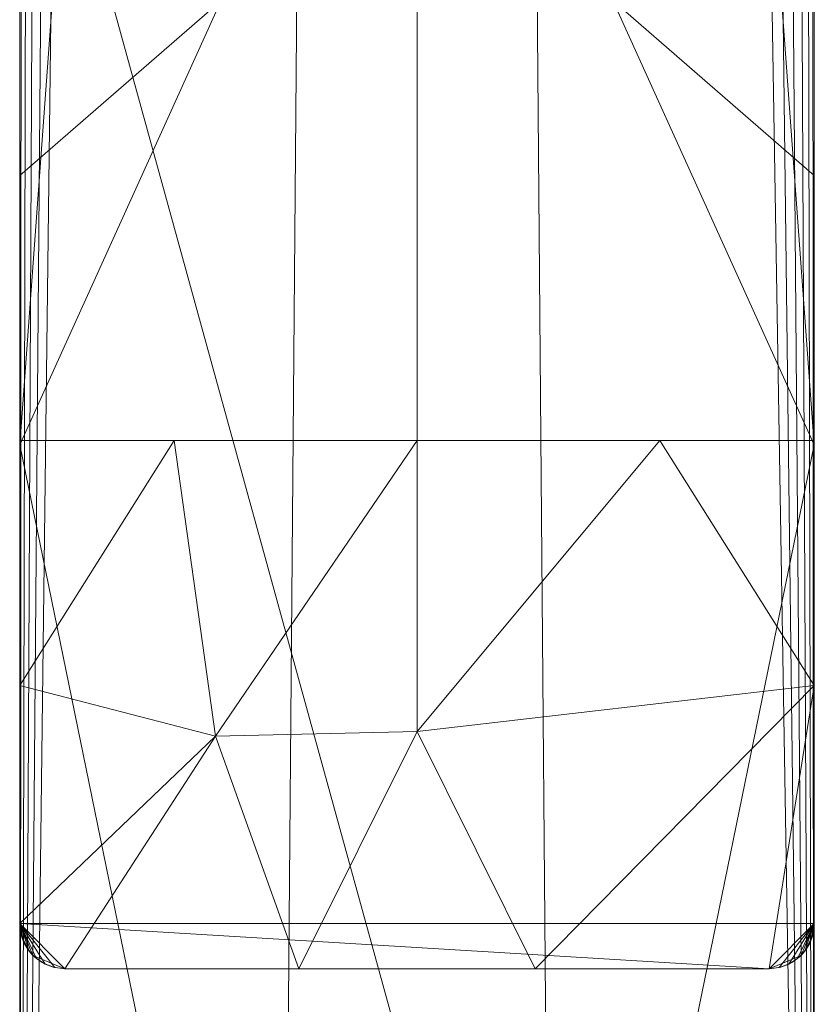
# Model space of a CAD drawing. Header units: millimetres. Extents: x -15489 to 15034, y -13406 to 13375.
# Tile 6 of 10: x -410 to -366, y -2777 to -2723. Entities that reach past the tile are written whole.
import ezdxf

# ---------------------------------------------------------------- set-up
doc = ezdxf.new("R2010")
doc.units = ezdxf.units.MM
doc.layers.add('P-SANR-FIXT', color=6, linetype='Continuous', lineweight=9)

# ---------------------------------------------------------------- blocks, each defined once
blk = doc.blocks.new('FFAS1302-101GL0BF0_REVIT - Acacia E SH SL vessel mixer-356287-_3D_')
at = {"layer": 'P-SANR-FIXT'}
mesh = blk.add_polyface(dxfattribs=at)
corners = [(-19.5, 22, 291), (-20.147, 21.915, 291), (-20.75, 21.665, 291), (-21.268, 21.268, 291), (-21.665, 20.75, 291), (-21.915, 20.147, 291), (-22, 19.5, 291), (-22, -82.5, 291), (-21.915, -83.147, 291), (-21.665, -83.75, 291), (-21.268, -84.268, 291), (-20.75, -84.665, 291), (-20.147, -84.915, 291), (-19.5, -85, 291), (19.5, -85, 291), (20.147, -84.915, 291), (20.75, -84.665, 291), (21.268, -84.268, 291), (21.665, -83.75, 291), (21.915, -83.147, 291), (22, -82.5, 291), (22, 19.5, 291), (21.915, 20.147, 291), (21.665, 20.75, 291), (21.268, 21.268, 291), (20.75, 21.665, 291), (20.147, 21.915, 291), (19.5, 22, 291)]
mesh.append_faces([[corners[k] for k in face] for face in [(17, 14, 15, 16)]], dxfattribs={"vtx0": -1})
mesh.append_faces([[corners[k] for k in face] for face in [(14, 17, 20, 7), (0, 3, 6, 21)]], dxfattribs={"vtx0": -1, "vtx1": -1, "vtx2": -1, "vtx3": -1})
mesh.append_faces([[corners[k] for k in face] for face in [(7, 10, 13, 14), (21, 24, 27, 0)]], dxfattribs={"vtx0": -1, "vtx1": -1, "vtx3": -1})
mesh.append_faces([[corners[k] for k in face] for face in [(7, 20, 21, 6)]], dxfattribs={"vtx0": -1, "vtx2": -1})
mesh.append_faces([[corners[k] for k in face] for face in [(19, 20, 17, 18)]], dxfattribs={"vtx1": -1})
mesh.append_faces([[corners[k] for k in face] for face in [(8, 9, 10, 7), (4, 5, 6, 3)]], dxfattribs={"vtx2": -1})
mesh.append_faces([[corners[k] for k in face] for face in [(10, 11, 12, 13), (21, 22, 23, 24), (24, 25, 26, 27), (0, 1, 2, 3)]], dxfattribs={"vtx3": -1})
mesh = blk.add_polyface(dxfattribs=at)
corners = [(-22, -172.5, 228.914), (-22, -172.5, 240.97), (-22, -19.5, 240.97), (-22, -19.5, 258), (-22, 19.5, 258), (-22, 19.5), (-22, -19.5), (-22, -19.5, 219.97), (-22, -127, 219.97), (-22, -150.185, 222.227)]
mesh.append_faces([[corners[k] for k in face] for face in [(8, 2, 7)]], dxfattribs={"vtx0": -1, "vtx1": -1})
mesh.append_faces([[corners[k] for k in face] for face in [(0, 1, 9)]], dxfattribs={"vtx1": -1})
mesh.append_faces([[corners[k] for k in face] for face in [(1, 2, 8, 9)]], dxfattribs={"vtx1": -1, "vtx3": -1})
mesh.append_faces([[corners[k] for k in face] for face in [(5, 6, 7, 4)]], dxfattribs={"vtx2": -1})
mesh.append_faces([[corners[k] for k in face] for face in [(2, 3, 4, 7)]], dxfattribs={"vtx2": -1, "vtx3": -1})
mesh = blk.add_polyface(dxfattribs=at)
corners = [(-22, 19.5, 291), (-22, 19.5, 283.463), (-22, 19.5, 263), (-22, -19.5, 263), (-22, -19.5, 283.463), (-22, -55.777, 283.463), (-22, -69.331, 284.607), (-22, -82.5, 288.008), (-22, -82.5, 291)]
mesh.append_faces([[corners[k] for k in face] for face in [(8, 5, 6, 7)]], dxfattribs={"vtx0": -1})
mesh.append_faces([[corners[k] for k in face] for face in [(4, 0, 1)]], dxfattribs={"vtx0": -1, "vtx2": -1})
mesh.append_faces([[corners[k] for k in face] for face in [(8, 0, 4, 5)]], dxfattribs={"vtx1": -1, "vtx3": -1})
mesh.append_faces([[corners[k] for k in face] for face in [(1, 2, 3, 4)]], dxfattribs={"vtx3": -1})
mesh = blk.add_polyface(dxfattribs=at)
corners = [(22, -172.5, 240.97), (22, -172.5, 228.914), (22, -150.185, 222.227), (22, -127, 219.97), (22, -19.5, 219.97), (22, -19.5), (22, 19.5), (22, 19.5, 258), (22, -19.5, 258), (22, -19.5, 240.97)]
mesh.append_faces([[corners[k] for k in face] for face in [(9, 0, 3, 4)]], dxfattribs={"vtx1": -1, "vtx3": -1})
mesh.append_faces([[corners[k] for k in face] for face in [(7, 8, 9, 4)]], dxfattribs={"vtx2": -1, "vtx3": -1})
mesh.append_faces([[corners[k] for k in face] for face in [(0, 1, 2, 3), (4, 5, 6, 7)]], dxfattribs={"vtx3": -1})
mesh = blk.add_polyface(dxfattribs=at)
corners = [(22, -82.5, 291), (22, -82.5, 288.008), (22, -69.331, 284.607), (22, -55.777, 283.463), (22, -19.5, 283.463), (22, -19.5, 263), (22, 19.5, 263), (22, 19.5, 283.463), (22, 19.5, 291)]
mesh.append_faces([[corners[k] for k in face] for face in [(4, 0, 3)]], dxfattribs={"vtx0": -1, "vtx1": -1})
mesh.append_faces([[corners[k] for k in face] for face in [(8, 0, 4, 7)]], dxfattribs={"vtx1": -1, "vtx2": -1})
mesh.append_faces([[corners[k] for k in face] for face in [(5, 6, 7, 4)]], dxfattribs={"vtx2": -1})
mesh.append_faces([[corners[k] for k in face] for face in [(0, 1, 2, 3)]], dxfattribs={"vtx3": -1})
mesh = blk.add_polyface(dxfattribs=at)
corners = [(22, -127, 219.97), (7.446, -127, 216.82), (-7.446, -127, 216.82), (-22, -127, 219.97), (-22, -19.5, 219.97), (-21.934, -20.069, 219.948), (-21.742, -20.605, 219.885), (-21.438, -21.08, 219.786), (-21.038, -21.471, 219.659), (-20.567, -21.761, 219.512), (-20.046, -21.94, 219.355), (-19.5, -22, 219.194), (-6.577, -22, 216.733), (6.577, -22, 216.733), (19.5, -22, 219.194), (20.046, -21.94, 219.355), (20.567, -21.761, 219.512), (21.038, -21.471, 219.659), (21.438, -21.08, 219.786), (21.742, -20.605, 219.885), (21.934, -20.069, 219.948), (22, -19.5, 219.97), (-22, -92.534, 219.97), (22, -92.534, 219.97), (-22, -56.017, 219.97), (22, -56.017, 219.97), (-22, -37.759, 219.97), (22, -37.759, 219.97), (-22, -28.629, 219.97), (22, -28.629, 219.97), (-22, -24.065, 219.97), (22, -24.065, 219.97), (-22, -21.782, 219.97), (22, -21.782, 219.97), (-22, -20.641, 219.97), (22, -20.641, 219.97), (-22, -20.071, 219.97), (22, -20.071, 219.97)]
mesh.append_faces([[corners[k] for k in face] for face in [(1, 25, 23, 0)]], dxfattribs={"vtx0": -1})
mesh.append_faces([[corners[k] for k in face] for face in [(11, 28, 10), (10, 28, 9), (12, 24, 11), (31, 18, 33), (9, 28, 8), (20, 35, 19), (32, 7, 30), (6, 34, 5), (16, 29, 15)]], dxfattribs={"vtx0": -1, "vtx1": -1})
mesh.append_faces([[corners[k] for k in face] for face in [(24, 12, 2), (1, 13, 25)]], dxfattribs={"vtx0": -1, "vtx1": -1, "vtx2": -1})
mesh.append_faces([[corners[k] for k in face] for face in [(17, 31, 29), (2, 12, 13, 1), (31, 17, 18), (8, 28, 30), (25, 13, 14), (29, 14, 15), (32, 6, 7)]], dxfattribs={"vtx0": -1, "vtx2": -1})
mesh.append_faces([[corners[k] for k in face] for face in [(22, 24, 2, 3), (37, 35, 20, 21)]], dxfattribs={"vtx1": -1})
mesh.append_faces([[corners[k] for k in face] for face in [(27, 25, 14, 29), (26, 28, 11, 24), (35, 33, 19), (7, 8, 30), (18, 19, 33), (32, 34, 6), (16, 17, 29)]], dxfattribs={"vtx1": -1, "vtx2": -1})
mesh.append_faces([[corners[k] for k in face] for face in [(36, 4, 5, 34)]], dxfattribs={"vtx2": -1})
mesh = blk.add_polyface(dxfattribs=at)
corners = [(-22, -172.5, 240.97), (-21.915, -173.147, 240.97), (-21.665, -173.75, 240.97), (-21.268, -174.268, 240.97), (-20.75, -174.665, 240.97), (-20.147, -174.915, 240.97), (-19.5, -175, 240.97), (19.5, -175, 240.97), (20.147, -174.915, 240.97), (20.75, -174.665, 240.97), (21.268, -174.268, 240.97), (21.665, -173.75, 240.97), (21.915, -173.147, 240.97), (22, -172.5, 240.97), (22, -19.5, 240.97), (21.915, -20.147, 240.97), (21.665, -20.75, 240.97), (21.268, -21.268, 240.97), (20.75, -21.665, 240.97), (20.147, -21.915, 240.97), (19.5, -22, 240.97), (-19.5, -22, 240.97), (-20.147, -21.915, 240.97), (-20.75, -21.665, 240.97), (-21.268, -21.268, 240.97), (-21.665, -20.75, 240.97), (-21.915, -20.147, 240.97), (-22, -19.5, 240.97)]
mesh.append_faces([[corners[k] for k in face] for face in [(6, 3, 4, 5)]], dxfattribs={"vtx0": -1})
mesh.append_faces([[corners[k] for k in face] for face in [(23, 0, 22), (25, 0, 24), (19, 13, 18), (21, 13, 20), (3, 6, 2)]], dxfattribs={"vtx0": -1, "vtx1": -1})
mesh.append_faces([[corners[k] for k in face] for face in [(13, 0, 6, 7)]], dxfattribs={"vtx0": -1, "vtx1": -1, "vtx3": -1})
mesh.append_faces([[corners[k] for k in face] for face in [(7, 10, 11)]], dxfattribs={"vtx0": -1, "vtx2": -1})
mesh.append_faces([[corners[k] for k in face] for face in [(6, 0, 1, 2), (7, 11, 12, 13)]], dxfattribs={"vtx0": -1, "vtx3": -1})
mesh.append_faces([[corners[k] for k in face] for face in [(14, 15, 13)]], dxfattribs={"vtx1": -1})
mesh.append_faces([[corners[k] for k in face] for face in [(25, 26, 0), (23, 24, 0), (15, 16, 13), (19, 20, 13), (17, 18, 13), (16, 17, 13)]], dxfattribs={"vtx1": -1, "vtx2": -1})
mesh.append_faces([[corners[k] for k in face] for face in [(21, 22, 0, 13)]], dxfattribs={"vtx1": -1, "vtx2": -1, "vtx3": -1})
mesh.append_faces([[corners[k] for k in face] for face in [(26, 27, 0)]], dxfattribs={"vtx2": -1})
mesh.append_faces([[corners[k] for k in face] for face in [(7, 8, 9, 10)]], dxfattribs={"vtx3": -1})
mesh = blk.add_polyface(dxfattribs=at)
corners = [(22, -55.777, 283.463), (0, -55.777, 280.963), (-22, -55.777, 283.463), (-22, -19.5, 283.463), (-21.936, -20.063, 283.448), (-21.747, -20.595, 283.405), (-21.446, -21.069, 283.337), (-21.048, -21.463, 283.249), (-20.576, -21.757, 283.146), (-20.051, -21.939, 283.035), (-19.5, -22, 282.921), (0, -22, 280.963), (19.5, -22, 282.921), (20.051, -21.939, 283.035), (20.576, -21.757, 283.146), (21.048, -21.463, 283.249), (21.446, -21.069, 283.337), (21.747, -20.595, 283.405), (21.936, -20.063, 283.448), (22, -19.5, 283.463), (-22, -41.109, 283.463), (22, -41.109, 283.463), (-22, -30.305, 283.463), (22, -30.305, 283.463), (-22, -24.902, 283.463), (22, -24.902, 283.463), (-22, -22.201, 283.463), (22, -22.201, 283.463), (-22, -20.851, 283.463), (22, -20.851, 283.463), (-22, -20.175, 283.463), (22, -20.175, 283.463), (-22, -20.513, 283.463), (22, -19.838, 283.463), (-22, -19.838, 283.463), (22, -20.513, 283.463), (22, -20.006, 283.463), (-22, -20.006, 283.463), (22, -20.091, 283.463), (-22, -20.091, 283.463), (21.962, -19.835, 283.454), (-21.842, -20.329, 283.426), (21.949, -19.949, 283.451), (-21.962, -19.835, 283.454), (21.842, -20.329, 283.426), (-21.889, -20.196, 283.437), (-21.949, -19.949, 283.451), (21.889, -20.196, 283.437), (22, -19.922, 283.463), (-22, -19.922, 283.463), (-21.955, -19.892, 283.452), (21.955, -19.892, 283.452)]
mesh.append_faces([[corners[k] for k in face] for face in [(14, 25, 13), (12, 23, 11), (30, 41, 32), (1, 11, 21, 0), (8, 26, 7), (28, 6, 26), (16, 27, 15), (18, 31, 47), (20, 11, 1, 2), (4, 37, 46), (9, 24, 8), (27, 16, 29), (44, 35, 17), (35, 44, 31), (50, 34, 43), (34, 50, 49)]], dxfattribs={"vtx0": -1, "vtx1": -1})
mesh.append_faces([[corners[k] for k in face] for face in [(32, 41, 5), (5, 28, 32), (29, 16, 17), (28, 5, 6), (10, 22, 24), (8, 24, 26), (12, 25, 23), (51, 33, 48), (42, 48, 36), (30, 45, 41), (36, 18, 42), (30, 4, 45), (31, 44, 47), (33, 51, 40), (46, 37, 49), (48, 42, 51)]], dxfattribs={"vtx0": -1, "vtx2": -1})
mesh.append_faces([[corners[k] for k in face] for face in [(4, 30, 39, 37)]], dxfattribs={"vtx0": -1, "vtx3": -1})
mesh.append_faces([[corners[k] for k in face] for face in [(14, 15, 27), (12, 13, 25), (6, 7, 26), (50, 46, 49), (10, 11, 22), (20, 22, 11), (38, 31, 18, 36), (35, 29, 17), (27, 25, 14), (9, 10, 24), (23, 21, 11)]], dxfattribs={"vtx1": -1, "vtx2": -1})
mesh.append_faces([[corners[k] for k in face] for face in [(40, 19, 33), (34, 3, 43)]], dxfattribs={"vtx2": -1})
mesh = blk.add_polyface(dxfattribs=at)
corners = [(-22, -55.777, 283.463), (0, -55.777, 280.963), (22, -55.777, 283.463), (22, -69.331, 284.607), (22, -82.5, 288.008), (21.941, -83.038, 288.184), (21.764, -83.56, 288.33), (21.472, -84.037, 288.436), (21.074, -84.442, 288.493), (20.594, -84.748, 288.498), (20.058, -84.937, 288.449), (19.5, -85, 288.35), (6.55, -85, 286.489), (-6.537, -85, 286.488), (-19.5, -85, 288.35), (-20.057, -84.937, 288.449), (-20.593, -84.748, 288.498), (-21.074, -84.443, 288.494), (-21.471, -84.038, 288.436), (-21.764, -83.561, 288.33), (-21.941, -83.039, 288.185), (-22, -82.5, 288.008), (-22, -69.331, 284.607), (13.454, -55.777, 282.492), (0.007, -71.876, 282.533), (-13.454, -55.777, 282.492), (-11.15, -72.136, 283.233)]
mesh.append_faces([[corners[k] for k in face] for face in [(12, 3, 11), (10, 4, 9), (16, 21, 15), (18, 21, 17), (15, 21, 14), (1, 26, 25), (8, 4, 7)]], dxfattribs={"vtx0": -1, "vtx1": -1})
mesh.append_faces([[corners[k] for k in face] for face in [(3, 12, 24), (1, 24, 26), (26, 22, 25), (26, 14, 21), (3, 24, 23), (13, 26, 24)]], dxfattribs={"vtx0": -1, "vtx1": -1, "vtx2": -1})
mesh.append_faces([[corners[k] for k in face] for face in [(4, 8, 9), (21, 16, 17), (26, 13, 14), (24, 12, 13), (24, 1, 23), (21, 18, 19)]], dxfattribs={"vtx0": -1, "vtx2": -1})
mesh.append_faces([[corners[k] for k in face] for face in [(0, 25, 22), (5, 6, 4), (20, 21, 19)]], dxfattribs={"vtx1": -1})
mesh.append_faces([[corners[k] for k in face] for face in [(10, 11, 4), (21, 22, 26), (6, 7, 4), (3, 4, 11)]], dxfattribs={"vtx1": -1, "vtx2": -1})
mesh.append_faces([[corners[k] for k in face] for face in [(23, 2, 3)]], dxfattribs={"vtx2": -1})
mesh = blk.add_polyface(dxfattribs=at)
corners = [(-19.5, -85, 291), (-20.147, -84.915, 291), (-20.75, -84.665, 291), (-21.268, -84.268, 291), (-21.665, -83.75, 291), (-21.915, -83.147, 291), (-22, -82.5, 291), (-22, -82.5, 288.008), (-21.941, -83.039, 288.185), (-21.764, -83.561, 288.33), (-21.471, -84.038, 288.436), (-21.074, -84.443, 288.494), (-20.593, -84.748, 288.498), (-20.057, -84.937, 288.449), (-19.5, -85, 288.35)]
mesh.append_faces([[corners[k] for k in face] for face in [(6, 9, 5), (4, 10, 3), (3, 11, 2), (11, 3, 10)]], dxfattribs={"vtx0": -1, "vtx1": -1})
mesh.append_faces([[corners[k] for k in face] for face in [(10, 4, 5)]], dxfattribs={"vtx0": -1, "vtx2": -1})
mesh.append_faces([[corners[k] for k in face] for face in [(7, 8, 6)]], dxfattribs={"vtx1": -1})
mesh.append_faces([[corners[k] for k in face] for face in [(8, 9, 6), (9, 10, 5), (11, 12, 2), (12, 13, 1), (1, 2, 12), (0, 1, 13)]], dxfattribs={"vtx1": -1, "vtx2": -1})
mesh.append_faces([[corners[k] for k in face] for face in [(13, 14, 0)]], dxfattribs={"vtx2": -1})
mesh = blk.add_polyface(dxfattribs=at)
corners = [(22, -82.5, 291), (21.915, -83.147, 291), (21.665, -83.75, 291), (21.268, -84.268, 291), (20.75, -84.665, 291), (20.147, -84.915, 291), (19.5, -85, 291), (19.5, -85, 288.35), (20.058, -84.937, 288.449), (20.594, -84.748, 288.498), (21.074, -84.442, 288.493), (21.472, -84.037, 288.436), (21.764, -83.56, 288.33), (21.941, -83.038, 288.184), (22, -82.5, 288.008)]
mesh.append_faces([[corners[k] for k in face] for face in [(6, 8, 5), (3, 11, 2), (11, 3, 10)]], dxfattribs={"vtx0": -1, "vtx1": -1})
mesh.append_faces([[corners[k] for k in face] for face in [(9, 4, 5), (4, 9, 10), (10, 3, 4)]], dxfattribs={"vtx0": -1, "vtx2": -1})
mesh.append_faces([[corners[k] for k in face] for face in [(7, 8, 6)]], dxfattribs={"vtx1": -1})
mesh.append_faces([[corners[k] for k in face] for face in [(8, 9, 5), (11, 12, 1), (12, 13, 0), (1, 2, 11), (0, 1, 12)]], dxfattribs={"vtx1": -1, "vtx2": -1})
mesh.append_faces([[corners[k] for k in face] for face in [(13, 14, 0)]], dxfattribs={"vtx2": -1})
mesh = blk.add_polyface(dxfattribs=at)
corners = [(19.5, -85, 291), (-19.5, -85, 291), (-19.5, -85, 288.35), (-6.537, -85, 286.488), (6.55, -85, 286.489), (19.5, -85, 288.35)]
mesh.append_faces([[corners[k] for k in face] for face in [(3, 0, 1, 2)]], dxfattribs={"vtx0": -1})
mesh.append_faces([[corners[k] for k in face] for face in [(4, 5, 0, 3)]], dxfattribs={"vtx2": -1})

msp = doc.modelspace()

# ---------------------------------------------------------------- block references
at = {"layer": 'P-SANR-FIXT'}
msp.add_blockref('FFAS1302-101GL0BF0_REVIT - Acacia E SH SL vessel mixer-356287-_3D_', (-387.869, -2690.122), dxfattribs=at)

doc.saveas('drawing.dxf')
